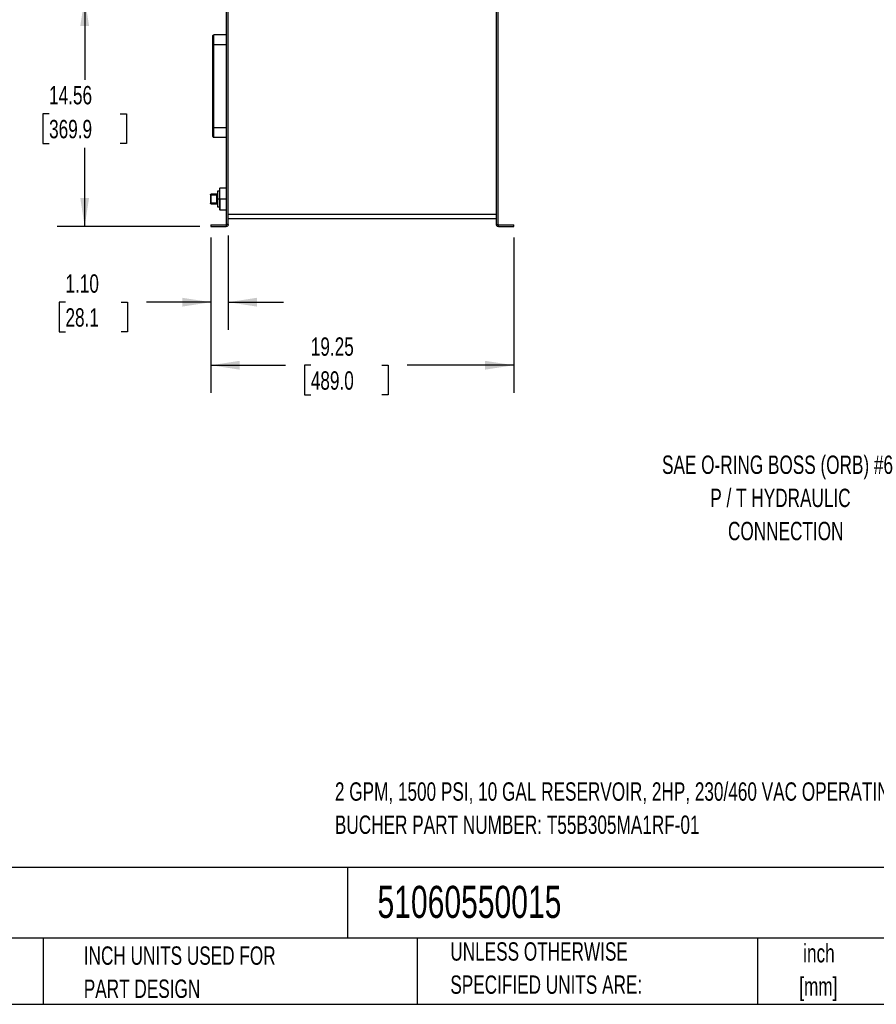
# Model space of a CAD drawing. Header units: inches. Extents: x 3 to 150, y 3 to 116.
# Tile 25 of 57: x 65 to 119, y 3 to 66. Entities that reach past the tile are written whole.
import ezdxf

# ---------------------------------------------------------------- set-up
doc = ezdxf.new("R2010")
doc.units = ezdxf.units.IN
doc.header["$LTSCALE"] = 14
doc.header["$MEASUREMENT"] = 0
doc.layers.add('DIMENSIONS', color=140, linetype='Continuous', lineweight=25)
doc.layers.add('TEXT', color=140, linetype='Continuous', lineweight=25)
doc.styles.add('SLDTEXTSTYLE0', font='TXT', dxfattribs={"width": 0.7})
doc.dimstyles.new('SLDDIMSTYLE1', dxfattribs={"dimtxt": 1.189453, "dimasz": 1.82, "dimexe": 0, "dimexo": 0.0625, "dimgap": 0.297363, "dimtad": 0, "dimtih": 1, "dimtoh": 1, "dimrnd": 1e-09, "dimzin": 12, "dimdsep": 46, "dimtxsty": 'SLDTEXTSTYLE0', "dimsah": 1, "dimcen": 0.09, "dimadec": 0, "dimazin": 3, "dimtfac": 1, "dimtofl": 0, "dimtmove": 0, "dimatfit": 3, "dimfxl": 0, "dimfrac": 2, "dimtolj": 1, "dimtzin": 12, "dimarcsym": 0})
doc.dimstyles.new('SLDDIMSTYLE2', dxfattribs={"dimtxt": 1.189453, "dimasz": 1.82, "dimexe": 0, "dimexo": 0.0625, "dimgap": 0.297363, "dimtad": 0, "dimtih": 1, "dimtoh": 1, "dimrnd": 1e-09, "dimzin": 4, "dimdsep": 46, "dimtxsty": 'SLDTEXTSTYLE0', "dimsah": 1, "dimcen": 0.09, "dimadec": 0, "dimazin": 1, "dimtfac": 1, "dimtmove": 0, "dimatfit": 0, "dimfxl": 0, "dimfrac": 2, "dimtolj": 1, "dimtzin": 12, "dimarcsym": 0})

# ---------------------------------------------------------------- blocks, each defined once
blk = doc.blocks.new('_D_2')
at = {"layer": 'DIMENSIONS'}
for p, q in [((77.161, 52.239), (77.161, 42.37)), ((96.411, 52.239), (96.411, 42.37)), ((77.161, 44.12), (81.899, 44.12)), ((83.511, 44.12), (83.112, 44.12)), ((83.112, 44.12), (83.112, 42.229)), ((88.035, 44.12), (88.435, 44.12)), ((88.435, 44.12), (88.435, 42.229)), ((96.411, 44.12), (89.647, 44.12)), ((83.112, 42.229), (83.511, 42.229)), ((88.435, 42.229), (88.035, 42.229))]:
    blk.add_line(p, q, dxfattribs=at)
for points in [[(77.161, 44.12), (78.981, 43.84), (78.981, 44.4)], [(96.411, 44.12), (94.591, 44.4), (94.591, 43.84)]]:
    blk.add_solid(points, dxfattribs=at)
at = {"layer": 'DIMENSIONS', "char_height": 1.1667, "attachment_point": 1, "style": 'SLDTEXTSTYLE0'}
for s, insert in [('19.25', (83.511, 45.89)), ('489.0', (83.511, 43.733))]:
    blk.add_mtext(s, dxfattribs=dict(at, insert=insert))
blk = doc.blocks.new('_D_3')
at = {"layer": 'DIMENSIONS'}
for p, q in [((77.161, 52.239), (77.161, 46.378)), ((78.265, 52.374), (78.265, 46.378)), ((67.914, 48.128), (67.515, 48.128)), ((67.515, 48.128), (67.515, 46.237)), ((71.449, 48.128), (71.848, 48.128)), ((71.848, 48.128), (71.848, 46.237)), ((77.161, 48.128), (73.061, 48.128)), ((78.265, 48.128), (81.765, 48.128)), ((67.515, 46.237), (67.914, 46.237)), ((71.848, 46.237), (71.449, 46.237))]:
    blk.add_line(p, q, dxfattribs=at)
for points in [[(77.161, 48.128), (75.341, 48.408), (75.341, 47.848)], [(78.265, 48.128), (80.085, 47.848), (80.085, 48.408)]]:
    blk.add_solid(points, dxfattribs=at)
at = {"layer": 'DIMENSIONS', "char_height": 1.1667, "attachment_point": 1, "style": 'SLDTEXTSTYLE0'}
for s, insert in [('1.10', (67.914, 49.898)), ('28.1', (67.914, 47.741))]:
    blk.add_mtext(s, dxfattribs=dict(at, insert=insert))
blk = doc.blocks.new('_D_4')
at = {"layer": 'DIMENSIONS'}
for p, q in [((77.586, 67.501), (67.384, 67.501)), ((69.134, 67.501), (69.134, 62.257)), ((66.872, 60.1), (66.473, 60.1)), ((66.473, 60.1), (66.473, 58.21)), ((71.396, 60.1), (71.795, 60.1)), ((71.795, 60.1), (71.795, 58.21)), ((66.473, 58.21), (66.872, 58.21)), ((71.795, 58.21), (71.396, 58.21)), ((69.134, 52.939), (69.134, 57.944)), ((76.461, 52.939), (67.384, 52.939))]:
    blk.add_line(p, q, dxfattribs=at)
for points in [[(69.134, 67.501), (68.854, 65.681), (69.414, 65.681)], [(69.134, 52.939), (69.414, 54.759), (68.854, 54.759)]]:
    blk.add_solid(points, dxfattribs=at)
at = {"layer": 'DIMENSIONS', "char_height": 1.1667, "attachment_point": 1, "style": 'SLDTEXTSTYLE0'}
for s, insert in [('14.56', (66.872, 61.871)), ('369.9', (66.872, 59.714))]:
    blk.add_mtext(s, dxfattribs=dict(at, insert=insert))

msp = doc.modelspace()

# ---------------------------------------------------------------- linework, layer by layer
for p, q in [((78.161, 53.074), (78.161, 67.054)), ((78.265, 53.074), (78.265, 67.054)), ((95.306, 67.054), (95.306, 53.074)), ((95.411, 67.054), (95.411, 53.074)), ((78.161, 65.114), (77.336, 65.114)), ((77.286, 59.214), (77.286, 64.514)), ((77.336, 59.214), (77.336, 64.514)), ((77.336, 64.514), (78.161, 64.514)), ((78.161, 59.214), (77.336, 59.214)), ((77.336, 58.614), (78.161, 58.614)), ((77.711, 55.189), (77.586, 55.189)), ((77.731, 55.376), (77.71, 55.355)), ((77.731, 55.376), (77.71, 55.355)), ((78.161, 55.375), (77.731, 55.375)), ((78.161, 55.375), (77.731, 55.375)), ((77.136, 54.961), (77.136, 54.416)), ((77.546, 55.001), (77.176, 55.001)), ((77.176, 54.416), (77.176, 54.961)), ((77.176, 54.961), (77.546, 54.961)), ((77.546, 54.416), (77.546, 54.961)), ((77.586, 54.689), (77.711, 54.689)), ((77.731, 54.689), (77.711, 54.689)), ((77.731, 54.689), (77.711, 54.689)), ((77.731, 54.689), (78.161, 54.689)), ((77.731, 54.689), (78.161, 54.689)), ((77.546, 54.416), (77.176, 54.416)), ((77.176, 54.376), (77.546, 54.376)), ((77.586, 54.189), (77.711, 54.189)), ((77.71, 54.023), (77.731, 54.002)), ((77.71, 54.023), (77.731, 54.002)), ((77.731, 54.002), (78.161, 54.002)), ((77.731, 54.002), (78.161, 54.002)), ((95.306, 53.7), (78.265, 53.7)), ((78.265, 53.45), (95.306, 53.45)), ((77.161, 53.044), (77.161, 52.939)), ((77.161, 53.044), (78.131, 53.044)), ((77.161, 52.939), (78.131, 52.939)), ((78.131, 53.044), (78.131, 52.939)), ((78.265, 53.074), (78.161, 53.074)), ((95.306, 53.074), (95.411, 53.074)), ((95.441, 52.939), (95.441, 53.044)), ((95.441, 53.044), (96.411, 53.044)), ((95.441, 52.939), (96.411, 52.939)), ((96.411, 52.939), (96.411, 53.044))]:
    msp.add_line(p, q)
for points, knots in [([(77.286, 65.064), (77.286, 65.071), (77.287, 65.077), (77.292, 65.089), (77.296, 65.095), (77.305, 65.104), (77.31, 65.108), (77.322, 65.113), (77.329, 65.114), (77.336, 65.114)], [0, 0, 0, 0, 0.25, 0.25, 0.5, 0.5, 0.75, 0.75, 1, 1, 1, 1]), ([(77.336, 64.514), (77.336, 64.592), (77.336, 64.671), (77.336, 64.816), (77.336, 64.883), (77.336, 64.994), (77.336, 65.038), (77.336, 65.098), (77.336, 65.114), (77.336, 65.114)], [0, 0, 0, 0, 0.25, 0.25, 0.5, 0.5, 0.75, 0.75, 1, 1, 1, 1]), ([(77.286, 64.514), (77.286, 64.519), (77.286, 64.529), (77.286, 64.545), (77.286, 64.56), (77.286, 64.576), (77.286, 64.591), (77.286, 64.606), (77.286, 64.634), (77.286, 64.674), (77.286, 64.725), (77.286, 64.774), (77.286, 64.835), (77.286, 64.905), (77.286, 64.963), (77.286, 65), (77.286, 65.023), (77.286, 65.041), (77.286, 65.052), (77.286, 65.058), (77.286, 65.062), (77.286, 65.064), (77.286, 65.064), (77.286, 65.064)], [0, 0, 0, 0, 0.0179, 0.035765, 0.053611, 0.07145, 0.089298, 0.107168, 0.125073, 0.187575, 0.250101, 0.312602, 0.375128, 0.500004, 0.62488, 0.687381, 0.749908, 0.812409, 0.874935, 0.906234, 0.937461, 0.968691, 1, 1, 1, 1]), ([(77.286, 64.514), (77.286, 64.514), (77.287, 64.514), (77.292, 64.514), (77.296, 64.514), (77.305, 64.514), (77.31, 64.514), (77.322, 64.514), (77.329, 64.514), (77.336, 64.514)], [0, 0, 0, 0, 0.25, 0.25, 0.5, 0.5, 0.75, 0.75, 1, 1, 1, 1]), ([(77.286, 58.664), (77.286, 58.664), (77.286, 58.664), (77.286, 58.665), (77.286, 58.666), (77.286, 58.667), (77.286, 58.669), (77.286, 58.672), (77.286, 58.677), (77.286, 58.687), (77.286, 58.705), (77.286, 58.728), (77.286, 58.765), (77.286, 58.823), (77.286, 58.892), (77.286, 58.954), (77.286, 59.003), (77.286, 59.054), (77.286, 59.098), (77.286, 59.133), (77.286, 59.16), (77.286, 59.187), (77.286, 59.205), (77.286, 59.214)], [0, 0, 0, 0, 0.0179, 0.035765, 0.053611, 0.07145, 0.089298, 0.107168, 0.125073, 0.187575, 0.250101, 0.312602, 0.375128, 0.500004, 0.62488, 0.687381, 0.749908, 0.812409, 0.874935, 0.906234, 0.937461, 0.968691, 1, 1, 1, 1]), ([(77.286, 59.214), (77.286, 59.214), (77.287, 59.214), (77.292, 59.214), (77.296, 59.214), (77.305, 59.214), (77.31, 59.214), (77.322, 59.214), (77.329, 59.214), (77.336, 59.214)], [0, 0, 0, 0, 0.25, 0.25, 0.5, 0.5, 0.75, 0.75, 1, 1, 1, 1]), ([(77.336, 58.614), (77.336, 58.614), (77.336, 58.63), (77.336, 58.69), (77.336, 58.734), (77.336, 58.845), (77.336, 58.912), (77.336, 59.057), (77.336, 59.135), (77.336, 59.214)], [0, 0, 0, 0, 0.25, 0.25, 0.5, 0.5, 0.75, 0.75, 1, 1, 1, 1]), ([(77.286, 58.664), (77.286, 58.657), (77.287, 58.651), (77.292, 58.639), (77.296, 58.633), (77.305, 58.624), (77.31, 58.62), (77.322, 58.615), (77.329, 58.614), (77.336, 58.614)], [0, 0, 0, 0, 0.25, 0.25, 0.5, 0.5, 0.75, 0.75, 1, 1, 1, 1]), ([(77.586, 55.189), (77.586, 55.189), (77.586, 55.176), (77.586, 55.126), (77.586, 55.089), (77.586, 54.996), (77.586, 54.941), (77.586, 54.82), (77.586, 54.754), (77.586, 54.689)], [0, 0, 0, 0, 0.25, 0.25, 0.5, 0.5, 0.75, 0.75, 1, 1, 1, 1]), ([(77.711, 55.355), (77.711, 55.355), (77.711, 55.351), (77.711, 55.334), (77.711, 55.321), (77.711, 55.288), (77.711, 55.267), (77.711, 55.219), (77.711, 55.191), (77.711, 55.129), (77.711, 55.096), (77.711, 55.023), (77.711, 54.984), (77.711, 54.904), (77.711, 54.862), (77.711, 54.776), (77.711, 54.733), (77.711, 54.689)], [0, 0, 0, 0, 0.125, 0.125, 0.25, 0.25, 0.375, 0.375, 0.5, 0.5, 0.625, 0.625, 0.75, 0.75, 0.875, 0.875, 1, 1, 1, 1]), ([(77.711, 55.355), (77.711, 55.355), (77.711, 55.351), (77.711, 55.334), (77.711, 55.321), (77.711, 55.288), (77.711, 55.267), (77.711, 55.219), (77.711, 55.191), (77.711, 55.129), (77.711, 55.096), (77.711, 55.023), (77.711, 54.984), (77.711, 54.904), (77.711, 54.862), (77.711, 54.776), (77.711, 54.733), (77.711, 54.689)], [0, 0, 0, 0, 0.125, 0.125, 0.25, 0.25, 0.375, 0.375, 0.5, 0.5, 0.625, 0.625, 0.75, 0.75, 0.875, 0.875, 1, 1, 1, 1]), ([(77.731, 54.689), (77.731, 54.734), (77.731, 54.779), (77.731, 54.867), (77.731, 54.91), (77.731, 54.993), (77.731, 55.033), (77.731, 55.108), (77.731, 55.143), (77.731, 55.206), (77.731, 55.235), (77.731, 55.285), (77.731, 55.306), (77.731, 55.34), (77.731, 55.354), (77.731, 55.371), (77.731, 55.375), (77.731, 55.375)], [0, 0, 0, 0, 0.125, 0.125, 0.25, 0.25, 0.375, 0.375, 0.5, 0.5, 0.625, 0.625, 0.75, 0.75, 0.875, 0.875, 1, 1, 1, 1]), ([(77.731, 54.689), (77.731, 54.734), (77.731, 54.779), (77.731, 54.867), (77.731, 54.91), (77.731, 54.993), (77.731, 55.033), (77.731, 55.108), (77.731, 55.143), (77.731, 55.206), (77.731, 55.235), (77.731, 55.285), (77.731, 55.306), (77.731, 55.34), (77.731, 55.354), (77.731, 55.371), (77.731, 55.375), (77.731, 55.375)], [0, 0, 0, 0, 0.125, 0.125, 0.25, 0.25, 0.375, 0.375, 0.5, 0.5, 0.625, 0.625, 0.75, 0.75, 0.875, 0.875, 1, 1, 1, 1]), ([(77.136, 54.961), (77.136, 54.972), (77.14, 54.982), (77.155, 54.997), (77.165, 55.001), (77.176, 55.001)], [0, 0, 0, 0, 0.5, 0.5, 1, 1, 1, 1]), ([(77.176, 54.961), (77.165, 54.961), (77.155, 54.961), (77.14, 54.961), (77.136, 54.961), (77.136, 54.961)], [0, 0, 0, 0, 0.5, 0.5, 1, 1, 1, 1]), ([(77.176, 55.001), (77.176, 55.001), (77.176, 54.997), (77.176, 54.982), (77.176, 54.972), (77.176, 54.961)], [0, 0, 0, 0, 0.5, 0.5, 1, 1, 1, 1]), ([(77.586, 55.041), (77.586, 55.031), (77.581, 55.021), (77.566, 55.006), (77.556, 55.001), (77.546, 55.001)], [0, 0, 0, 0, 0.5, 0.5, 1, 1, 1, 1]), ([(77.546, 54.961), (77.546, 54.972), (77.546, 54.982), (77.546, 54.997), (77.546, 55.001), (77.546, 55.001)], [0, 0, 0, 0, 0.5, 0.5, 1, 1, 1, 1]), ([(77.586, 54.961), (77.586, 54.961), (77.581, 54.961), (77.566, 54.961), (77.556, 54.961), (77.546, 54.961)], [0, 0, 0, 0, 0.5, 0.5, 1, 1, 1, 1]), ([(77.586, 54.689), (77.586, 54.624), (77.586, 54.558), (77.586, 54.437), (77.586, 54.382), (77.586, 54.289), (77.586, 54.252), (77.586, 54.202), (77.586, 54.189), (77.586, 54.189)], [0, 0, 0, 0, 0.25, 0.25, 0.5, 0.5, 0.75, 0.75, 1, 1, 1, 1]), ([(77.711, 54.689), (77.711, 54.645), (77.711, 54.602), (77.711, 54.516), (77.711, 54.474), (77.711, 54.394), (77.711, 54.355), (77.711, 54.282), (77.711, 54.249), (77.711, 54.187), (77.711, 54.159), (77.711, 54.111), (77.711, 54.09), (77.711, 54.056), (77.711, 54.044), (77.711, 54.027), (77.711, 54.022), (77.711, 54.022)], [0, 0, 0, 0, 0.125, 0.125, 0.25, 0.25, 0.375, 0.375, 0.5, 0.5, 0.625, 0.625, 0.75, 0.75, 0.875, 0.875, 1, 1, 1, 1]), ([(77.711, 54.689), (77.711, 54.645), (77.711, 54.602), (77.711, 54.516), (77.711, 54.474), (77.711, 54.394), (77.711, 54.355), (77.711, 54.282), (77.711, 54.249), (77.711, 54.187), (77.711, 54.159), (77.711, 54.111), (77.711, 54.09), (77.711, 54.056), (77.711, 54.044), (77.711, 54.027), (77.711, 54.022), (77.711, 54.022)], [0, 0, 0, 0, 0.125, 0.125, 0.25, 0.25, 0.375, 0.375, 0.5, 0.5, 0.625, 0.625, 0.75, 0.75, 0.875, 0.875, 1, 1, 1, 1]), ([(77.731, 54.689), (77.731, 54.644), (77.731, 54.599), (77.731, 54.511), (77.731, 54.468), (77.731, 54.385), (77.731, 54.345), (77.731, 54.27), (77.731, 54.235), (77.731, 54.172), (77.731, 54.143), (77.731, 54.093), (77.731, 54.072), (77.731, 54.038), (77.731, 54.024), (77.731, 54.007), (77.731, 54.002), (77.731, 54.002)], [0, 0, 0, 0, 0.125, 0.125, 0.25, 0.25, 0.375, 0.375, 0.5, 0.5, 0.625, 0.625, 0.75, 0.75, 0.875, 0.875, 1, 1, 1, 1]), ([(77.731, 54.689), (77.731, 54.644), (77.731, 54.599), (77.731, 54.511), (77.731, 54.468), (77.731, 54.385), (77.731, 54.345), (77.731, 54.27), (77.731, 54.235), (77.731, 54.172), (77.731, 54.143), (77.731, 54.093), (77.731, 54.072), (77.731, 54.038), (77.731, 54.024), (77.731, 54.007), (77.731, 54.002), (77.731, 54.002)], [0, 0, 0, 0, 0.125, 0.125, 0.25, 0.25, 0.375, 0.375, 0.5, 0.5, 0.625, 0.625, 0.75, 0.75, 0.875, 0.875, 1, 1, 1, 1]), ([(77.136, 54.416), (77.136, 54.416), (77.14, 54.416), (77.155, 54.416), (77.165, 54.416), (77.176, 54.416)], [0, 0, 0, 0, 0.5, 0.5, 1, 1, 1, 1]), ([(77.176, 54.376), (77.165, 54.376), (77.155, 54.381), (77.14, 54.396), (77.136, 54.406), (77.136, 54.416)], [0, 0, 0, 0, 0.5, 0.5, 1, 1, 1, 1]), ([(77.176, 54.416), (77.176, 54.406), (77.176, 54.396), (77.176, 54.381), (77.176, 54.376), (77.176, 54.376)], [0, 0, 0, 0, 0.5, 0.5, 1, 1, 1, 1]), ([(77.546, 54.416), (77.556, 54.416), (77.566, 54.416), (77.581, 54.416), (77.586, 54.416), (77.586, 54.416)], [0, 0, 0, 0, 0.5, 0.5, 1, 1, 1, 1]), ([(77.546, 54.376), (77.546, 54.376), (77.546, 54.381), (77.546, 54.396), (77.546, 54.406), (77.546, 54.416)], [0, 0, 0, 0, 0.5, 0.5, 1, 1, 1, 1]), ([(77.586, 54.336), (77.586, 54.347), (77.581, 54.357), (77.566, 54.372), (77.556, 54.376), (77.546, 54.376)], [0, 0, 0, 0, 0.5, 0.5, 1, 1, 1, 1]), ([(78.161, 53.074), (78.161, 53.073), (78.161, 53.071), (78.16, 53.068), (78.159, 53.065), (78.158, 53.061), (78.156, 53.057), (78.152, 53.052), (78.147, 53.048), (78.142, 53.046), (78.136, 53.044), (78.133, 53.044), (78.131, 53.044)], [0, 0, 0, 0, 0.062773, 0.124994, 0.187275, 0.250222, 0.374951, 0.500146, 0.624875, 0.750071, 0.874919, 1, 1, 1, 1]), ([(78.265, 53.074), (78.265, 53.056), (78.262, 53.038), (78.248, 53.006), (78.238, 52.991), (78.213, 52.966), (78.198, 52.956), (78.166, 52.942), (78.148, 52.939), (78.131, 52.939)], [0, 0, 0, 0, 0.25, 0.25, 0.5, 0.5, 0.75, 0.75, 1, 1, 1, 1]), ([(95.441, 52.939), (95.423, 52.939), (95.405, 52.942), (95.373, 52.956), (95.358, 52.966), (95.333, 52.991), (95.323, 53.006), (95.309, 53.038), (95.306, 53.056), (95.306, 53.074)], [0, 0, 0, 0, 0.25, 0.25, 0.5, 0.5, 0.75, 0.75, 1, 1, 1, 1]), ([(95.441, 53.044), (95.44, 53.044), (95.438, 53.044), (95.435, 53.044), (95.432, 53.045), (95.428, 53.046), (95.424, 53.048), (95.419, 53.052), (95.415, 53.057), (95.413, 53.062), (95.411, 53.068), (95.411, 53.072), (95.411, 53.074)], [0, 0, 0, 0, 0.0627727, 0.1249944, 0.1872746, 0.2502217, 0.3749506, 0.5001462, 0.6248751, 0.7500708, 0.8749189, 1, 1, 1, 1])]:
    msp.add_open_spline(points, degree=3, knots=knots)
at = {"layer": 'TEXT'}
for p, q in [((150.5, 12.195), (3.5, 12.195)), ((85.851, 12.195), (85.851, 7.7)), ((150.5, 7.7), (3.5, 7.7)), ((66.498, 7.7), (66.498, 3.5)), ((90.273, 7.7), (90.273, 3.5)), ((111.903, 7.7), (111.903, 3.5)), ((3.5, 3.5), (150.5, 3.5))]:
    msp.add_line(p, q, dxfattribs=at)

# ---------------------------------------------------------------- texts
at = {"layer": 'TEXT', "style": 'SLDTEXTSTYLE0'}
for s, insert, char_height, attachment_point in [('SAE O-RING BOSS (ORB) #6', (113.184, 38.38), 1.16667, 2), ('P / T HYDRAULIC', (113.371, 36.273), 1.16667, 2), ('CONNECTION', (113.704, 34.166), 1.1667, 2), ('2 GPM, 1500 PSI, 10 GAL RESERVOIR, 2HP, 230/460 VAC OPERATING VOLTAGE', (85.044, 17.607), 1.16667, 1), ('BUCHER PART NUMBER: T55B305MA1RF-01', (85.044, 15.5), 1.16667, 1), ('51060550015', (87.752, 11.032), 2.04167, 1), ('INCH UNITS USED FOR', (69.079, 7.18), 1.16667, 1), ('UNLESS OTHERWISE', (92.382, 7.441), 1.16667, 1), ('inch', (115.816, 7.329), 1.1667, 2), ('PART DESIGN', (69.079, 5.074), 1.16667, 1), ('SPECIFIED UNITS ARE:', (92.382, 5.334), 1.16667, 1), ('[mm]', (115.777, 5.222), 1.1667, 2)]:
    msp.add_mtext(s, dxfattribs=dict(at, insert=insert, char_height=char_height, attachment_point=attachment_point))

# ---------------------------------------------------------------- dimensions: what is measured, and where the dimension line sits
at = {"layer": 'DIMENSIONS'}
dim = msp.add_linear_dim(base=(69.134, 67.501), p1=(77.161, 52.939), p2=(78.286, 67.501), angle=90, dimstyle='SLDDIMSTYLE1', dxfattribs=at)
dim.commit()
dim.dimension.update_dxf_attribs({"geometry": '_D_4', "text_midpoint": (69.134, 60.1), "dimtype": 160})
for base, p2, dimstyle, picture, middle in [((78.265, 48.128), (78.265, 53.074), 'SLDDIMSTYLE2', '_D_3', (69.682, 48.128)), ((96.411, 44.12), (96.411, 52.939), 'SLDDIMSTYLE1', '_D_2', (85.773, 44.12))]:
    dim = msp.add_linear_dim(base=base, p1=(77.161, 52.939), p2=p2, dimstyle=dimstyle, dxfattribs=at)
    dim.commit()
    dim.dimension.update_dxf_attribs({"geometry": picture, "text_midpoint": middle, "dimtype": 160})

doc.saveas('drawing.dxf')
